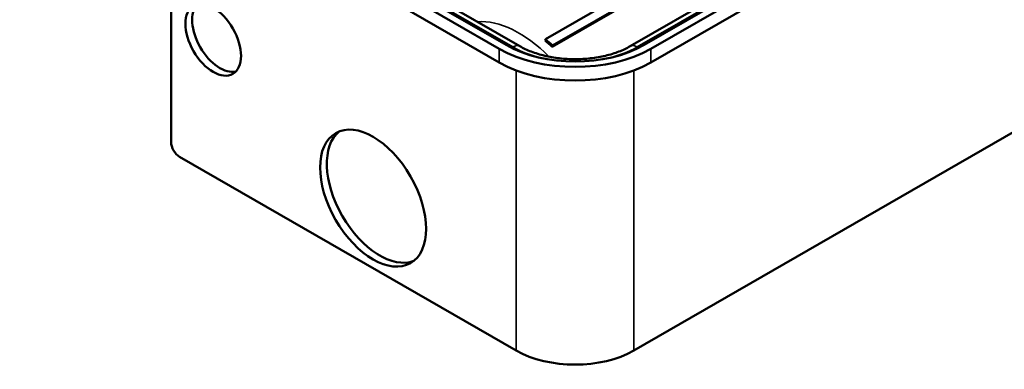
# Model space of a CAD drawing. Header units: millimetres. Extents: x 0 to 594, y 0 to 840.
# Tile 4 of 9: x 464 to 547, y 334 to 363. Entities that reach past the tile are written whole.
import ezdxf

# ---------------------------------------------------------------- set-up
doc = ezdxf.new("R2010")
doc.units = ezdxf.units.MM
doc.header["$LTSCALE"] = 2
doc.layers.add('Etroit visible (ISO)', color=7, linetype='Continuous', lineweight=35)
doc.layers.add('Visible (ISO)', color=7, linetype='Continuous', lineweight=50)

msp = doc.modelspace()

# ---------------------------------------------------------------- linework, layer by layer
at = {"layer": 'Etroit visible (ISO)'}
for p, q in [((560.543, 386.26), (515.995, 360.607)), ((505.53, 360.607), (465.79, 383.491)), ((504.398, 360.446), (504.398, 359.301)), ((517.126, 360.446), (517.126, 359.301)), ((505.813, 358.638), (505.813, 335.099)), ((515.712, 358.638), (515.712, 335.099))]:
    msp.add_line(p, q, dxfattribs=at)
for centre, major_axis, ratio, start_param, end_param in [((506.047, 353.601), (-4.99, 8.666), 0.578093, 5.135743, 6.015574), ((505.53, 359.626), (0.599, 1.04), 0.578093, 0, 0.783464), ((515.995, 359.626), (-0.599, 1.04), 0.578093, 5.499721, 6.283185), ((510.762, 363.62), (-7.4, 0), 0.575862, 0.785398, 1.200944), ((510.762, 363.62), (-7.4, 0), 0.575862, 1.940649, 2.356194)]:
    msp.add_ellipse(centre, major_axis=major_axis, ratio=ratio, start_param=start_param, end_param=end_param, dxfattribs=at)
at = {"layer": 'Visible (ISO)'}
for p, q in [((561.108, 386.425), (516.561, 360.772)), ((559.944, 386.319), (515.396, 360.666)), ((561.674, 386.099), (517.126, 360.446)), ((517.126, 359.301), (561.674, 384.955)), ((504.398, 360.446), (464.093, 383.656)), ((504.964, 360.772), (465.225, 383.656)), ((506.129, 360.666), (466.389, 383.55)), ((464.093, 382.512), (504.398, 359.301)), ((520.993, 368.588), (508.265, 361.259)), ((476.821, 352.611), (476.821, 367.818)), ((521.566, 367.95), (508.838, 360.621)), ((521.6, 368.056), (508.872, 360.726)), ((508.241, 361.145), (508.265, 361.259)), ((560.26, 360.752), (515.712, 335.099)), ((508.872, 360.726), (508.838, 360.621)), ((505.813, 335.099), (477.528, 351.387))]:
    msp.add_line(p, q, dxfattribs=at)
at = {"layer": 'Visible (ISO)', "flags": 128}
msp.add_lwpolyline([(506.129, 360.666), (506.237, 360.605), (506.348, 360.546), (506.463, 360.487), (506.581, 360.43), (506.702, 360.374), (506.826, 360.32), (506.953, 360.267), (507.082, 360.216), (507.215, 360.166), (507.35, 360.118), (507.487, 360.072), (507.627, 360.028), (507.769, 359.985), (507.914, 359.945), (508.06, 359.906), (508.209, 359.87), (508.359, 359.835), (508.512, 359.802), (508.665, 359.772), (508.821, 359.744), (508.978, 359.717), (509.136, 359.693), (509.295, 359.671), (509.455, 359.652), (509.617, 359.635), (509.779, 359.62), (509.942, 359.607), (510.105, 359.597), (510.269, 359.588), (510.433, 359.583), (510.598, 359.579), (510.762, 359.578), (510.927, 359.579), (511.092, 359.583), (511.256, 359.588), (511.42, 359.596), (511.583, 359.607), (511.746, 359.62), (511.908, 359.635), (512.07, 359.652), (512.23, 359.672), (512.389, 359.693), (512.547, 359.717), (512.704, 359.744), (512.859, 359.772), (513.013, 359.802), (513.165, 359.835), (513.316, 359.869), (513.464, 359.906), (513.611, 359.945), (513.755, 359.985), (513.898, 360.028), (514.038, 360.072), (514.175, 360.119), (514.31, 360.167), (514.443, 360.216), (514.572, 360.267), (514.699, 360.32), (514.823, 360.374), (514.944, 360.43), (515.062, 360.487), (515.177, 360.546), (515.288, 360.605), (515.396, 360.666)], dxfattribs=at)
at = {"layer": 'Visible (ISO)'}
for centre, major_axis in [((480.357, 361.204), (-1.647, 2.86)), ((493.792, 347.908), (-3.144, 5.459))]:
    msp.add_ellipse(centre, major_axis=major_axis, ratio=0.578093, dxfattribs=at)
for centre, major_axis, ratio, start_param, end_param in [((480.923, 361.529), (-1.647, 2.86), 0.578093, 0.171935, 2.969657), ((510.762, 364.111), (-8.2, 0), 0.575862, 0.785398, 2.356194), ((506.754, 354.008), (4.99, -8.666), 0.578093, 2.058953, 2.146219), ((506.754, 354.008), (5.07, -8.804), 0.578093, 2.058953, 2.146219), ((510.762, 364.111), (9, 0), 0.575862, 3.926991, 5.497787), ((510.762, 362.966), (-9, 0), 0.575862, 0.785398, 2.356194), ((494.358, 348.233), (-3.144, 5.459), 0.578093, 0.089739, 3.051854), ((477.528, 352.204), (-0.499, 0.867), 0.578093, 0.787332, 2.358128), ((510.762, 337.949), (-7, 0), 0.575862, 0.785398, 2.356194)]:
    msp.add_ellipse(centre, major_axis=major_axis, ratio=ratio, start_param=start_param, end_param=end_param, dxfattribs=at)

doc.saveas('drawing.dxf')
